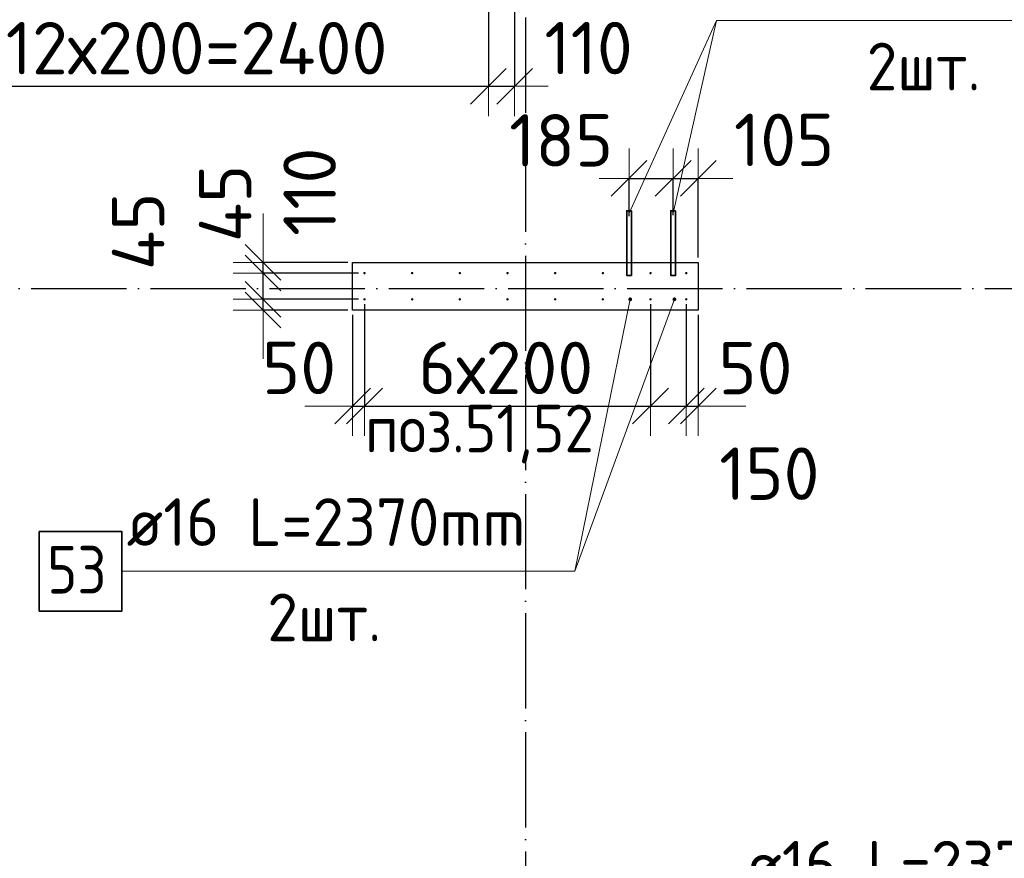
# Model space of a CAD drawing. Header units: millimetres. Extents: x 123094 to 184385, y 26948 to 48500.
# Tile 79 of 108: x 158659 to 162789, y 34309 to 37829. Entities that reach past the tile are written whole.
import ezdxf

# ---------------------------------------------------------------- set-up
doc = ezdxf.new("R2010")
doc.units = ezdxf.units.MM
doc.header["$PDMODE"] = 65
doc.linetypes.add('______11', pattern=[500, 400, -50, 0, -50])
doc.linetypes.add('______5', pattern=[1100, 800, -100, 100, -100])
for name, color, linetype, lineweight in [('Standard', 7, 'Continuous', 25), ('Арм.стержн. Выпуски', 180, 'Continuous', 35), ('Колонна (2)', 7, 'Continuous', 35), ('Размерная линия_ общее', 7, 'Continuous', 13)]:
    doc.layers.add(name, color=color, linetype=linetype, lineweight=lineweight)
doc.layers.add('Осевая линия_ общее', color=7, linetype='______5', lineweight=13, true_color=0xa0a0a0)
doc.styles.add('ISOCPEUR', font='ISOCPEUR')
doc.dimstyles.new('DIMSTYLE_3', dxfattribs={"dimtxt": 220, "dimasz": 250, "dimexe": 0, "dimexo": 0, "dimgap": 110, "dimtad": 2, "dimdec": 0, "dimrnd": 5, "dimzin": 12, "dimdsep": 46, "dimtxsty": 'ISOCPEUR', "dimblk1": 'ALL_ML_STRICH', "dimblk2": 'ALL_ML_STRICH', "dimsah": 1, "dimcen": 0, "dimclrd": 7, "dimclre": 256, "dimclrt": 7, "dimadec": 0, "dimazin": 0, "dimtfac": 1, "dimtdec": 0, "dimtix": 1, "dimtmove": 2, "dimatfit": 3, "dimfxl": 0, "dimtzin": 0, "dimlwd": 0, "dimlwe": -3, "dimarcsym": 0})
doc.dimstyles.new('DIMSTYLE_5', dxfattribs={"dimtxt": 220, "dimasz": 250, "dimexe": 0, "dimexo": 0, "dimgap": 110, "dimtad": 2, "dimdec": 0, "dimrnd": 5, "dimzin": 12, "dimdsep": 46, "dimtxsty": 'ISOCPEUR', "dimblk1": 'ALL_ML_STRICH', "dimblk2": 'ALL_ML_STRICH', "dimsah": 1, "dimcen": 0, "dimclrd": 7, "dimclre": 256, "dimclrt": 7, "dimadec": 0, "dimazin": 0, "dimtfac": 1, "dimtdec": 0, "dimtix": 1, "dimtmove": 2, "dimatfit": 3, "dimfxl": 0, "dimtvp": 1.2, "dimtzin": 0, "dimlwd": 0, "dimlwe": -3, "dimarcsym": 0})
doc.dimstyles.new('DIMSTYLE_7', dxfattribs={"dimtxt": 220, "dimasz": 250, "dimexe": 0, "dimexo": 0, "dimgap": 110, "dimtad": 0, "dimdec": 0, "dimrnd": 5, "dimzin": 12, "dimdsep": 46, "dimtxsty": 'ISOCPEUR', "dimblk1": 'ALL_ML_STRICH', "dimblk2": 'ALL_ML_STRICH', "dimsah": 1, "dimcen": 0, "dimclrd": 7, "dimclre": 256, "dimclrt": 7, "dimadec": 0, "dimazin": 0, "dimtfac": 1, "dimtdec": 0, "dimtix": 1, "dimtmove": 2, "dimatfit": 3, "dimfxl": 0, "dimtvp": 1.2, "dimtzin": 0, "dimlwd": 0, "dimlwe": -3, "dimarcsym": 0})

# ---------------------------------------------------------------- blocks, each defined once
blk = doc.blocks.new('ALL_ML_STRICH')
at = {"color": 0, "linetype": 'ByBlock', "lineweight": -2}
for p, q in [((0, -0.5), (0, 0.5)), ((-0.3, -0.3), (0.3, 0.3)), ((-1, 0), (0.5, 0))]:
    blk.add_line(p, q, dxfattribs=at)
blk = doc.blocks.new('*D376')
at = {"layer": 'DEFPOINTS', "color": 7, "linetype": 'Continuous', "lineweight": 13, "transparency": 33554687}
for p in [(161215, 37162.4), (161215, 36983.5), (161400, 36988.8)]:
    blk.add_point(p, dxfattribs=at)
at = {"layer": 'Размерная линия_ общее', "color": 253, "linetype": 'Continuous', "lineweight": -2, "true_color": 0xa0a0a0, "transparency": 33554687}
for p, q in [((161215, 37003.5), (161215, 37162.4)), ((161400, 37008.8), (161400, 37162.4))]:
    blk.add_line(p, q, dxfattribs=at)
at = {"layer": 'Размерная линия_ общее', "color": 7, "linetype": 'Continuous', "lineweight": -2, "transparency": 33554687}
blk.add_line((161215, 37162.4), (161400, 37162.4), dxfattribs=at)
at = {"layer": 'Размерная линия_ общее', "color": 7, "linetype": 'Continuous', "lineweight": 13, "transparency": 33554687, "xscale": 250, "yscale": 250, "zscale": 250, "rotation": 180}
blk.add_blockref('ALL_ML_STRICH', (161215, 37162.4), dxfattribs=at)
at = {"layer": 'Размерная линия_ общее', "color": 7, "linetype": 'Continuous', "lineweight": 13, "transparency": 33554687, "xscale": 250, "yscale": 250, "zscale": 250}
blk.add_blockref('ALL_ML_STRICH', (161400, 37162.4), dxfattribs=at)
at = {"layer": 'Размерная линия_ общее', "color": 7, "linetype": 'Continuous', "lineweight": 13, "transparency": 33554687, "insert": (160930, 37322.1), "char_height": 220, "width": 660, "attachment_point": 5, "style": 'ISOCPEUR'}
blk.add_mtext('\\A1;{185}', dxfattribs=at)
blk = doc.blocks.new('*D377')
at = {"layer": 'DEFPOINTS', "color": 7, "linetype": 'Continuous', "lineweight": 13, "transparency": 33554687}
for p in [(161400, 37162.4), (161400, 36988.8), (161505, 36810)]:
    blk.add_point(p, dxfattribs=at)
at = {"layer": 'Размерная линия_ общее', "color": 253, "linetype": 'Continuous', "lineweight": -2, "true_color": 0xa0a0a0, "transparency": 33554687}
for p, q in [((161400, 37008.8), (161400, 37162.4)), ((161505, 36830), (161505, 37162.4))]:
    blk.add_line(p, q, dxfattribs=at)
at = {"layer": 'Размерная линия_ общее', "color": 7, "linetype": 'Continuous', "lineweight": -2, "transparency": 33554687}
blk.add_line((161400, 37162.4), (161505, 37162.4), dxfattribs=at)
at = {"layer": 'Размерная линия_ общее', "color": 7, "linetype": 'Continuous', "lineweight": 13, "transparency": 33554687, "xscale": 250, "yscale": 250, "zscale": 250}
blk.add_blockref('ALL_ML_STRICH', (161505, 37162.4), dxfattribs=at)
at = {"layer": 'Размерная линия_ общее', "color": 7, "linetype": 'Continuous', "lineweight": 13, "transparency": 33554687, "xscale": 250, "yscale": 250, "zscale": 250, "rotation": 180}
blk.add_blockref('ALL_ML_STRICH', (161400, 37162.4), dxfattribs=at)
at = {"layer": 'Размерная линия_ общее', "color": 7, "linetype": 'Continuous', "lineweight": 13, "transparency": 33554687, "insert": (161865.3, 37324.1), "char_height": 220, "width": 660, "attachment_point": 5, "style": 'ISOCPEUR'}
blk.add_mtext('\\A1;{105}', dxfattribs=at)
blk = doc.blocks.new('*D378')
at = {"layer": 'DEFPOINTS', "color": 7, "linetype": 'Continuous', "lineweight": 13, "transparency": 33554687}
for p in [(160100, 36655), (159679.4, 36610), (160055, 36610)]:
    blk.add_point(p, dxfattribs=at)
at = {"layer": 'Размерная линия_ общее', "color": 253, "linetype": 'Continuous', "lineweight": -2, "true_color": 0xa0a0a0, "transparency": 33554687}
for p, q in [((160080, 36655), (159679.4, 36655)), ((160035, 36610), (159679.4, 36610))]:
    blk.add_line(p, q, dxfattribs=at)
at = {"layer": 'Размерная линия_ общее', "color": 7, "linetype": 'Continuous', "lineweight": -2, "transparency": 33554687}
blk.add_line((159679.4, 36610), (159679.4, 36655), dxfattribs=at)
at = {"layer": 'Размерная линия_ общее', "color": 7, "linetype": 'Continuous', "lineweight": 13, "transparency": 33554687, "xscale": 250, "yscale": 250, "zscale": 250}
for p, rotation in [((159679.4, 36610), 270), ((159679.4, 36655), 90)]:
    blk.add_blockref('ALL_ML_STRICH', p, dxfattribs=dict(at, rotation=rotation))
at = {"layer": 'Размерная линия_ общее', "color": 7, "linetype": 'Continuous', "lineweight": 13, "transparency": 33554687, "insert": (159155.6, 36940.5), "char_height": 220, "width": 440, "attachment_point": 5, "rotation": 90, "style": 'ISOCPEUR'}
blk.add_mtext('\\A1;{45}', dxfattribs=at)
blk = doc.blocks.new('*D379')
at = {"layer": 'DEFPOINTS', "color": 7, "linetype": 'Continuous', "lineweight": 13, "transparency": 33554687}
for p in [(160100, 36765), (159679.4, 36655), (160100, 36655)]:
    blk.add_point(p, dxfattribs=at)
at = {"layer": 'Размерная линия_ общее', "color": 253, "linetype": 'Continuous', "lineweight": -2, "true_color": 0xa0a0a0, "transparency": 33554687}
for p, q in [((160080, 36765), (159679.4, 36765)), ((160080, 36655), (159679.4, 36655))]:
    blk.add_line(p, q, dxfattribs=at)
at = {"layer": 'Размерная линия_ общее', "color": 7, "linetype": 'Continuous', "lineweight": -2, "transparency": 33554687}
blk.add_line((159679.4, 36655), (159679.4, 36765), dxfattribs=at)
at = {"layer": 'Размерная линия_ общее', "color": 7, "linetype": 'Continuous', "lineweight": 13, "transparency": 33554687, "xscale": 250, "yscale": 250, "zscale": 250}
for p, rotation in [((159679.4, 36655), 270), ((159679.4, 36765), 90)]:
    blk.add_blockref('ALL_ML_STRICH', p, dxfattribs=dict(at, rotation=rotation))
at = {"layer": 'Размерная линия_ общее', "color": 7, "linetype": 'Continuous', "lineweight": 13, "transparency": 33554687, "insert": (159874.9, 37106.3), "char_height": 220, "width": 660, "attachment_point": 5, "rotation": 90, "style": 'ISOCPEUR'}
blk.add_mtext('\\A1;{110}', dxfattribs=at)
blk = doc.blocks.new('*D380')
at = {"layer": 'DEFPOINTS', "color": 7, "linetype": 'Continuous', "lineweight": 13, "transparency": 33554687}
for p in [(160055, 36810), (159679.4, 36765), (160100, 36765)]:
    blk.add_point(p, dxfattribs=at)
at = {"layer": 'Размерная линия_ общее', "color": 253, "linetype": 'Continuous', "lineweight": -2, "true_color": 0xa0a0a0, "transparency": 33554687}
for p, q in [((160035, 36810), (159679.4, 36810)), ((160080, 36765), (159679.4, 36765))]:
    blk.add_line(p, q, dxfattribs=at)
at = {"layer": 'Размерная линия_ общее', "color": 7, "linetype": 'Continuous', "lineweight": -2, "transparency": 33554687}
blk.add_line((159679.4, 36765), (159679.4, 36810), dxfattribs=at)
at = {"layer": 'Размерная линия_ общее', "color": 7, "linetype": 'Continuous', "lineweight": 13, "transparency": 33554687, "xscale": 250, "yscale": 250, "zscale": 250}
for p, rotation in [((159679.4, 36765), 270), ((159679.4, 36810), 90)]:
    blk.add_blockref('ALL_ML_STRICH', p, dxfattribs=dict(at, rotation=rotation))
at = {"layer": 'Размерная линия_ общее', "color": 7, "linetype": 'Continuous', "lineweight": 13, "transparency": 33554687, "insert": (159520.7, 37057.5), "char_height": 220, "width": 440, "attachment_point": 5, "rotation": 90, "style": 'ISOCPEUR'}
blk.add_mtext('\\A1;{45}', dxfattribs=at)
blk = doc.blocks.new('*D381')
at = {"layer": 'DEFPOINTS', "color": 7, "linetype": 'Continuous', "lineweight": 13, "transparency": 33554687}
for p in [(160105, 36655), (160055, 36610), (160055, 36207)]:
    blk.add_point(p, dxfattribs=at)
at = {"layer": 'Размерная линия_ общее', "color": 253, "linetype": 'Continuous', "lineweight": -2, "true_color": 0xa0a0a0, "transparency": 33554687}
for p, q in [((160105, 36635), (160105, 36207)), ((160055, 36590), (160055, 36207))]:
    blk.add_line(p, q, dxfattribs=at)
at = {"layer": 'Размерная линия_ общее', "color": 7, "linetype": 'Continuous', "lineweight": -2, "transparency": 33554687}
blk.add_line((160055, 36207), (160105, 36207), dxfattribs=at)
at = {"layer": 'Размерная линия_ общее', "color": 7, "linetype": 'Continuous', "lineweight": 13, "transparency": 33554687, "xscale": 250, "yscale": 250, "zscale": 250}
blk.add_blockref('ALL_ML_STRICH', (160105, 36207), dxfattribs=at)
at = {"layer": 'Размерная линия_ общее', "color": 7, "linetype": 'Continuous', "lineweight": 13, "transparency": 33554687, "xscale": 250, "yscale": 250, "zscale": 250, "rotation": 180}
blk.add_blockref('ALL_ML_STRICH', (160055, 36207), dxfattribs=at)
at = {"layer": 'Размерная линия_ общее', "color": 7, "linetype": 'Continuous', "lineweight": 13, "transparency": 33554687, "insert": (159830.6, 36367.2), "char_height": 220, "width": 440, "attachment_point": 5, "style": 'ISOCPEUR'}
blk.add_mtext('\\A1;{50}', dxfattribs=at)
blk = doc.blocks.new('*D382')
at = {"layer": 'DEFPOINTS', "color": 7, "linetype": 'Continuous', "lineweight": 13, "transparency": 33554687}
for p in [(160105, 36655), (161305, 36655), (160105, 36207)]:
    blk.add_point(p, dxfattribs=at)
at = {"layer": 'Размерная линия_ общее', "color": 253, "linetype": 'Continuous', "lineweight": -2, "true_color": 0xa0a0a0, "transparency": 33554687}
for p, q in [((160105, 36635), (160105, 36207)), ((161305, 36635), (161305, 36207))]:
    blk.add_line(p, q, dxfattribs=at)
at = {"layer": 'Размерная линия_ общее', "color": 7, "linetype": 'Continuous', "lineweight": -2, "transparency": 33554687}
blk.add_line((160105, 36207), (161305, 36207), dxfattribs=at)
at = {"layer": 'Размерная линия_ общее', "color": 7, "linetype": 'Continuous', "lineweight": 13, "transparency": 33554687, "xscale": 250, "yscale": 250, "zscale": 250, "rotation": 180}
blk.add_blockref('ALL_ML_STRICH', (160105, 36207), dxfattribs=at)
at = {"layer": 'Размерная линия_ общее', "color": 7, "linetype": 'Continuous', "lineweight": 13, "transparency": 33554687, "xscale": 250, "yscale": 250, "zscale": 250}
blk.add_blockref('ALL_ML_STRICH', (161305, 36207), dxfattribs=at)
at = {"layer": 'Размерная линия_ общее', "color": 7, "linetype": 'Continuous', "lineweight": 13, "transparency": 33554687, "insert": (160331, 36477), "char_height": 220, "width": 11, "attachment_point": 1, "line_spacing_factor": 0.60241, "style": 'ISOCPEUR'}
blk.add_mtext('6х200', dxfattribs=at)
blk = doc.blocks.new('*D383')
at = {"layer": 'DEFPOINTS', "color": 7, "linetype": 'Continuous', "lineweight": 13, "transparency": 33554687}
for p in [(161305, 36655), (161455, 36655), (161305, 36207)]:
    blk.add_point(p, dxfattribs=at)
at = {"layer": 'Размерная линия_ общее', "color": 253, "linetype": 'Continuous', "lineweight": -2, "true_color": 0xa0a0a0, "transparency": 33554687}
for p, q in [((161305, 36635), (161305, 36207)), ((161455, 36635), (161455, 36207))]:
    blk.add_line(p, q, dxfattribs=at)
at = {"layer": 'Размерная линия_ общее', "color": 7, "linetype": 'Continuous', "lineweight": -2, "transparency": 33554687}
blk.add_line((161305, 36207), (161455, 36207), dxfattribs=at)
at = {"layer": 'Размерная линия_ общее', "color": 7, "linetype": 'Continuous', "lineweight": 13, "transparency": 33554687, "xscale": 250, "yscale": 250, "zscale": 250, "rotation": 180}
blk.add_blockref('ALL_ML_STRICH', (161305, 36207), dxfattribs=at)
at = {"layer": 'Размерная линия_ общее', "color": 7, "linetype": 'Continuous', "lineweight": 13, "transparency": 33554687, "xscale": 250, "yscale": 250, "zscale": 250}
blk.add_blockref('ALL_ML_STRICH', (161455, 36207), dxfattribs=at)
at = {"layer": 'Размерная линия_ общее', "color": 7, "linetype": 'Continuous', "lineweight": 13, "transparency": 33554687, "insert": (161803.5, 35923.2), "char_height": 220, "width": 660, "attachment_point": 5, "style": 'ISOCPEUR'}
blk.add_mtext('\\A1;{150}', dxfattribs=at)
blk = doc.blocks.new('*D384')
at = {"layer": 'DEFPOINTS', "color": 7, "linetype": 'Continuous', "lineweight": 13, "transparency": 33554687}
for p in [(161455, 36655), (161505, 36610), (161455, 36207)]:
    blk.add_point(p, dxfattribs=at)
at = {"layer": 'Размерная линия_ общее', "color": 253, "linetype": 'Continuous', "lineweight": -2, "true_color": 0xa0a0a0, "transparency": 33554687}
for p, q in [((161455, 36635), (161455, 36207)), ((161505, 36590), (161505, 36207))]:
    blk.add_line(p, q, dxfattribs=at)
at = {"layer": 'Размерная линия_ общее', "color": 7, "linetype": 'Continuous', "lineweight": -2, "transparency": 33554687}
blk.add_line((161455, 36207), (161505, 36207), dxfattribs=at)
at = {"layer": 'Размерная линия_ общее', "color": 7, "linetype": 'Continuous', "lineweight": 13, "transparency": 33554687, "xscale": 250, "yscale": 250, "zscale": 250}
blk.add_blockref('ALL_ML_STRICH', (161505, 36207), dxfattribs=at)
at = {"layer": 'Размерная линия_ общее', "color": 7, "linetype": 'Continuous', "lineweight": 13, "transparency": 33554687, "xscale": 250, "yscale": 250, "zscale": 250, "rotation": 180}
blk.add_blockref('ALL_ML_STRICH', (161455, 36207), dxfattribs=at)
at = {"layer": 'Размерная линия_ общее', "color": 7, "linetype": 'Continuous', "lineweight": 13, "transparency": 33554687, "insert": (161745.3, 36366), "char_height": 220, "width": 440, "attachment_point": 5, "style": 'ISOCPEUR'}
blk.add_mtext('\\A1;{50}', dxfattribs=at)
blk = doc.blocks.new('*D460')
at = {"layer": 'DEFPOINTS', "color": 7, "linetype": 'Continuous', "lineweight": 13, "transparency": 33554687}
for p in [(158225, 38865), (160625, 38865), (158225, 37549)]:
    blk.add_point(p, dxfattribs=at)
at = {"layer": 'Размерная линия_ общее', "color": 253, "linetype": 'Continuous', "lineweight": -2, "true_color": 0xa0a0a0, "transparency": 33554687}
for p, q in [((158225, 38845), (158225, 37549)), ((160625, 38845), (160625, 37549))]:
    blk.add_line(p, q, dxfattribs=at)
at = {"layer": 'Размерная линия_ общее', "color": 7, "linetype": 'Continuous', "lineweight": -2, "transparency": 33554687}
blk.add_line((158225, 37549), (160625, 37549), dxfattribs=at)
at = {"layer": 'Размерная линия_ общее', "color": 7, "linetype": 'Continuous', "lineweight": 13, "transparency": 33554687, "xscale": 250, "yscale": 250, "zscale": 250, "rotation": 180}
blk.add_blockref('ALL_ML_STRICH', (158225, 37549), dxfattribs=at)
at = {"layer": 'Размерная линия_ общее', "color": 7, "linetype": 'Continuous', "lineweight": 13, "transparency": 33554687, "xscale": 250, "yscale": 250, "zscale": 250}
blk.add_blockref('ALL_ML_STRICH', (160625, 37549), dxfattribs=at)
at = {"layer": 'Размерная линия_ общее', "color": 7, "linetype": 'Continuous', "lineweight": 13, "transparency": 33554687, "insert": (158600, 37819), "char_height": 220, "width": 11, "attachment_point": 1, "line_spacing_factor": 0.60241, "style": 'ISOCPEUR'}
blk.add_mtext('12х200=2400', dxfattribs=at)
blk = doc.blocks.new('*D461')
at = {"layer": 'DEFPOINTS', "color": 7, "linetype": 'Continuous', "lineweight": 13, "transparency": 33554687}
for p in [(160625, 38865), (160735, 38370), (160625, 37549)]:
    blk.add_point(p, dxfattribs=at)
at = {"layer": 'Размерная линия_ общее', "color": 253, "linetype": 'Continuous', "lineweight": -2, "true_color": 0xa0a0a0, "transparency": 33554687}
for p, q in [((160625, 38845), (160625, 37549)), ((160735, 38350), (160735, 37549))]:
    blk.add_line(p, q, dxfattribs=at)
at = {"layer": 'Размерная линия_ общее', "color": 7, "linetype": 'Continuous', "lineweight": -2, "transparency": 33554687}
blk.add_line((160625, 37549), (160735, 37549), dxfattribs=at)
at = {"layer": 'Размерная линия_ общее', "color": 7, "linetype": 'Continuous', "lineweight": 13, "transparency": 33554687, "xscale": 250, "yscale": 250, "zscale": 250}
blk.add_blockref('ALL_ML_STRICH', (160735, 37549), dxfattribs=at)
at = {"layer": 'Размерная линия_ общее', "color": 7, "linetype": 'Continuous', "lineweight": 13, "transparency": 33554687, "xscale": 250, "yscale": 250, "zscale": 250, "rotation": 180}
blk.add_blockref('ALL_ML_STRICH', (160625, 37549), dxfattribs=at)
at = {"layer": 'Размерная линия_ общее', "color": 7, "linetype": 'Continuous', "lineweight": 13, "transparency": 33554687, "insert": (161045.1, 37709.5), "char_height": 220, "width": 660, "attachment_point": 5, "style": 'ISOCPEUR'}
blk.add_mtext('\\A1;{110}', dxfattribs=at)

msp = doc.modelspace()

# ---------------------------------------------------------------- hatches: boundary and pattern name
at = {"layer": 'Арм.стержн. Выпуски', "linetype": 'Continuous', "lineweight": 35, "transparency": 33554687}
for color, points in [(4, [(160110, 36765), (160109.6, 36766.9), (160108.5, 36768.5), (160106.9, 36769.6), (160105, 36770), (160103.1, 36769.6), (160101.5, 36768.5), (160100.4, 36766.9), (160100, 36765), (160100.4, 36763.1), (160101.5, 36761.5), (160103.1, 36760.4), (160105, 36760), (160106.9, 36760.4), (160108.5, 36761.5), (160109.6, 36763.1)]), (4, [(160310, 36765), (160309.6, 36766.9), (160308.5, 36768.5), (160306.9, 36769.6), (160305, 36770), (160303.1, 36769.6), (160301.5, 36768.5), (160300.4, 36766.9), (160300, 36765), (160300.4, 36763.1), (160301.5, 36761.5), (160303.1, 36760.4), (160305, 36760), (160306.9, 36760.4), (160308.5, 36761.5), (160309.6, 36763.1)]), (4, [(160510, 36765), (160509.6, 36766.9), (160508.5, 36768.5), (160506.9, 36769.6), (160505, 36770), (160503.1, 36769.6), (160501.5, 36768.5), (160500.4, 36766.9), (160500, 36765), (160500.4, 36763.1), (160501.5, 36761.5), (160503.1, 36760.4), (160505, 36760), (160506.9, 36760.4), (160508.5, 36761.5), (160509.6, 36763.1)]), (4, [(160710, 36765), (160709.6, 36766.9), (160708.5, 36768.5), (160706.9, 36769.6), (160705, 36770), (160703.1, 36769.6), (160701.5, 36768.5), (160700.4, 36766.9), (160700, 36765), (160700.4, 36763.1), (160701.5, 36761.5), (160703.1, 36760.4), (160705, 36760), (160706.9, 36760.4), (160708.5, 36761.5), (160709.6, 36763.1)]), (4, [(160910, 36765), (160909.6, 36766.9), (160908.5, 36768.5), (160906.9, 36769.6), (160905, 36770), (160903.1, 36769.6), (160901.5, 36768.5), (160900.4, 36766.9), (160900, 36765), (160900.4, 36763.1), (160901.5, 36761.5), (160903.1, 36760.4), (160905, 36760), (160906.9, 36760.4), (160908.5, 36761.5), (160909.6, 36763.1)]), (4, [(161110, 36765), (161109.6, 36766.9), (161108.5, 36768.5), (161106.9, 36769.6), (161105, 36770), (161103.1, 36769.6), (161101.5, 36768.5), (161100.4, 36766.9), (161100, 36765), (161100.4, 36763.1), (161101.5, 36761.5), (161103.1, 36760.4), (161105, 36760), (161106.9, 36760.4), (161108.5, 36761.5), (161109.6, 36763.1)]), (4, [(161310, 36765), (161309.6, 36766.9), (161308.5, 36768.5), (161306.9, 36769.6), (161305, 36770), (161303.1, 36769.6), (161301.5, 36768.5), (161300.4, 36766.9), (161300, 36765), (161300.4, 36763.1), (161301.5, 36761.5), (161303.1, 36760.4), (161305, 36760), (161306.9, 36760.4), (161308.5, 36761.5), (161309.6, 36763.1)]), (4, [(161460, 36765), (161459.6, 36766.9), (161458.5, 36768.5), (161456.9, 36769.6), (161455, 36770), (161453.1, 36769.6), (161451.5, 36768.5), (161450.4, 36766.9), (161450, 36765), (161450.4, 36763.1), (161451.5, 36761.5), (161453.1, 36760.4), (161455, 36760), (161456.9, 36760.4), (161458.5, 36761.5), (161459.6, 36763.1)]), (4, [(160110, 36655), (160109.6, 36656.9), (160108.5, 36658.5), (160106.9, 36659.6), (160105, 36660), (160103.1, 36659.6), (160101.5, 36658.5), (160100.4, 36656.9), (160100, 36655), (160100.4, 36653.1), (160101.5, 36651.5), (160103.1, 36650.4), (160105, 36650), (160106.9, 36650.4), (160108.5, 36651.5), (160109.6, 36653.1)]), (4, [(160310, 36655), (160309.6, 36656.9), (160308.5, 36658.5), (160306.9, 36659.6), (160305, 36660), (160303.1, 36659.6), (160301.5, 36658.5), (160300.4, 36656.9), (160300, 36655), (160300.4, 36653.1), (160301.5, 36651.5), (160303.1, 36650.4), (160305, 36650), (160306.9, 36650.4), (160308.5, 36651.5), (160309.6, 36653.1)]), (4, [(160510, 36655), (160509.6, 36656.9), (160508.5, 36658.5), (160506.9, 36659.6), (160505, 36660), (160503.1, 36659.6), (160501.5, 36658.5), (160500.4, 36656.9), (160500, 36655), (160500.4, 36653.1), (160501.5, 36651.5), (160503.1, 36650.4), (160505, 36650), (160506.9, 36650.4), (160508.5, 36651.5), (160509.6, 36653.1)]), (4, [(160710, 36655), (160709.6, 36656.9), (160708.5, 36658.5), (160706.9, 36659.6), (160705, 36660), (160703.1, 36659.6), (160701.5, 36658.5), (160700.4, 36656.9), (160700, 36655), (160700.4, 36653.1), (160701.5, 36651.5), (160703.1, 36650.4), (160705, 36650), (160706.9, 36650.4), (160708.5, 36651.5), (160709.6, 36653.1)]), (4, [(160910, 36655), (160909.6, 36656.9), (160908.5, 36658.5), (160906.9, 36659.6), (160905, 36660), (160903.1, 36659.6), (160901.5, 36658.5), (160900.4, 36656.9), (160900, 36655), (160900.4, 36653.1), (160901.5, 36651.5), (160903.1, 36650.4), (160905, 36650), (160906.9, 36650.4), (160908.5, 36651.5), (160909.6, 36653.1)]), (4, [(161110, 36655), (161109.6, 36656.9), (161108.5, 36658.5), (161106.9, 36659.6), (161105, 36660), (161103.1, 36659.6), (161101.5, 36658.5), (161100.4, 36656.9), (161100, 36655), (161100.4, 36653.1), (161101.5, 36651.5), (161103.1, 36650.4), (161105, 36650), (161106.9, 36650.4), (161108.5, 36651.5), (161109.6, 36653.1)]), (7, [(161228, 36655), (161227.4, 36658.1), (161225.7, 36660.7), (161223.1, 36662.4), (161220, 36663), (161216.9, 36662.4), (161214.3, 36660.7), (161212.6, 36658.1), (161212, 36655), (161212.6, 36651.9), (161214.3, 36649.3), (161216.9, 36647.6), (161220, 36647), (161223.1, 36647.6), (161225.7, 36649.3), (161227.4, 36651.9)]), (4, [(161310, 36655), (161309.6, 36656.9), (161308.5, 36658.5), (161306.9, 36659.6), (161305, 36660), (161303.1, 36659.6), (161301.5, 36658.5), (161300.4, 36656.9), (161300, 36655), (161300.4, 36653.1), (161301.5, 36651.5), (161303.1, 36650.4), (161305, 36650), (161306.9, 36650.4), (161308.5, 36651.5), (161309.6, 36653.1)]), (7, [(161413, 36655), (161412.4, 36658.1), (161410.7, 36660.7), (161408.1, 36662.4), (161405, 36663), (161401.9, 36662.4), (161399.3, 36660.7), (161397.6, 36658.1), (161397, 36655), (161397.6, 36651.9), (161399.3, 36649.3), (161401.9, 36647.6), (161405, 36647), (161408.1, 36647.6), (161410.7, 36649.3), (161412.4, 36651.9)]), (4, [(161460, 36655), (161459.6, 36656.9), (161458.5, 36658.5), (161456.9, 36659.6), (161455, 36660), (161453.1, 36659.6), (161451.5, 36658.5), (161450.4, 36656.9), (161450, 36655), (161450.4, 36653.1), (161451.5, 36651.5), (161453.1, 36650.4), (161455, 36650), (161456.9, 36650.4), (161458.5, 36651.5), (161459.6, 36653.1)])]:
    msp.add_hatch(color=color, dxfattribs=at).paths.add_polyline_path(points)

# ---------------------------------------------------------------- linework, layer by layer
at = {"layer": 'Арм.стержн. Выпуски', "color": 7, "linetype": 'Continuous', "lineweight": 13, "transparency": 33554687}
for p, q in [((161581.7, 37825.4), (161215, 37017)), ((161581.7, 37825.4), (161400, 37017)), ((161581.7, 37825.4), (163521.7, 37825.4)), ((160987.2, 35513.4), (161405, 36655)), ((160987.2, 35513.4), (161220, 36655)), ((159087.2, 35513.4), (160987.2, 35513.4))]:
    msp.add_line(p, q, dxfattribs=at)
at = {"layer": 'Арм.стержн. Выпуски', "color": 7, "linetype": 'Continuous', "lineweight": 35, "transparency": 33554687}
for points in [[(161225, 37027), (161225, 36755), (161205, 36755), (161205, 37027), (161225, 37027)], [(161410, 37027), (161410, 36755), (161390, 36755), (161390, 37027), (161410, 37027)], [(158740.5, 35346.8), (159087.2, 35346.8), (159087.2, 35680.1), (158740.5, 35680.1), (158740.5, 35346.8)]]:
    msp.add_lwpolyline(points, dxfattribs=at)
at = {"layer": 'Колонна (2)', "color": 7, "lineweight": 25, "transparency": 33554687}
for p, q in [((160055, 36610), (160055, 36810)), ((160055, 36810), (161505, 36810)), ((161505, 36810), (161505, 36610)), ((161505, 36610), (160055, 36610))]:
    msp.add_line(p, q, dxfattribs=at)
at = {"layer": 'Колонна (2)', "color": 7, "linetype": 'Continuous', "lineweight": 25, "transparency": 33554687}
for p, q in [((160055, 36610), (160055, 36810)), ((160055, 36810), (161505, 36810)), ((161505, 36810), (161505, 36610)), ((161505, 36610), (160055, 36610))]:
    msp.add_line(p, q, dxfattribs=at)
at = {"layer": 'Осевая линия_ общее', "color": 253, "linetype": '______11', "lineweight": -3, "true_color": 0xa0a0a0, "transparency": 33554687}
for p, q in [((160780, 46340), (160780, 27662.1)), ((125200, 36700), (169325.4, 36700))]:
    msp.add_line(p, q, dxfattribs=at)

# ---------------------------------------------------------------- texts
at = {"layer": 'Standard', "color": 7, "linetype": 'Continuous', "lineweight": 13, "transparency": 33554687, "insert": (160107.1, 35966.1), "char_height": 200, "width": 1048.166, "attachment_point": 7, "style": 'ISOCPEUR'}
msp.add_mtext('\\A1;{\\fISOCPEUR|i0|b0;\\H200.000000;\\W0.909091;\\C7;поз.51,52}\\P', dxfattribs=at)
at = {"layer": 'Арм.стержн. Выпуски', "color": 7, "linetype": 'Continuous', "lineweight": 25, "transparency": 33554687, "char_height": 200, "attachment_point": 7, "style": 'ISOCPEUR'}
for s, insert, width in [('\\W0.94;2шт. ', (162211.7, 37532.1), 774.191), ('\\W0.96;ø16 L=2370mm ', (159107.2, 35620.1), 1955.018), ('\\W0.87;53', (158773.8, 35420.1), 367.208), ('\\W0.94;2шт. ', (159697.2, 35220.1), 774.191), ('\\W0.96;ø16 L=2370mm ', (161702.2, 34182.3), 1955.018)]:
    msp.add_mtext(s, dxfattribs=dict(at, insert=insert, width=width))

# ---------------------------------------------------------------- dimensions: what is measured, and where the dimension line sits
at = {"layer": 'Размерная линия_ общее', "color": 7, "linetype": 'Continuous', "lineweight": 13, "transparency": 33554687}
for base, p1, p2, text, picture, middle in [((160625, 37549), (158225, 38845), (160625, 38845), '12х200=2400', '*D460', (159425, 37659)), ((161305, 36207), (160105, 36635), (161305, 36635), '6х200', '*D382', (160705, 36317))]:
    dim = msp.add_linear_dim(base=base, p1=p1, p2=p2, text=text, dimstyle='DIMSTYLE_3', override={"dimpost": '<>', "dimclrd": 7, "dimclre": 253, "dimclrt": 7, "dimlwd": 0, "dimlwe": 65533}, dxfattribs=at)
    dim.commit()
    dim.dimension.update_dxf_attribs({"geometry": picture, "text_midpoint": middle, "dimtype": 160})
for base, p1, p2, dimstyle, picture, middle in [((160735, 37549), (160625, 38845), (160735, 38350), 'DIMSTYLE_5', '*D461', (161045.1, 37709.5)), ((161400, 37162.4), (161215, 37003.5), (161400, 37008.8), 'DIMSTYLE_5', '*D376', (160930, 37322.1)), ((161505, 37162.4), (161400, 37008.8), (161505, 36830), 'DIMSTYLE_5', '*D377', (161865.3, 37324.1)), ((160105, 36207), (160055, 36590), (160105, 36635), 'DIMSTYLE_5', '*D381', (159830.6, 36367.2)), ((161455, 36207), (161305, 36635), (161455, 36635), 'DIMSTYLE_7', '*D383', (161803.5, 35923.2)), ((161505, 36207), (161455, 36635), (161505, 36590), 'DIMSTYLE_5', '*D384', (161745.3, 36366))]:
    dim = msp.add_linear_dim(base=base, p1=p1, p2=p2, dimstyle=dimstyle, override={"dimpost": '<>', "dimclrd": 7, "dimclre": 253, "dimclrt": 7, "dimlwd": 0, "dimlwe": 65533}, dxfattribs=at)
    dim.commit()
    dim.dimension.update_dxf_attribs({"geometry": picture, "text_midpoint": middle, "dimtype": 160})
for base, p1, p2, dimstyle, picture, middle in [((159679.4, 36765), (160080, 36655), (160080, 36765), 'DIMSTYLE_7', '*D379', (159874.9, 37106.3)), ((159679.4, 36810), (160080, 36765), (160035, 36810), 'DIMSTYLE_5', '*D380', (159520.7, 37057.5)), ((159679.4, 36655), (160035, 36610), (160080, 36655), 'DIMSTYLE_5', '*D378', (159155.6, 36940.5))]:
    dim = msp.add_linear_dim(base=base, p1=p1, p2=p2, angle=90, dimstyle=dimstyle, override={"dimpost": '<>', "dimclrd": 7, "dimclre": 253, "dimclrt": 7, "dimlwd": 0, "dimlwe": 65533}, dxfattribs=at)
    dim.commit()
    dim.dimension.update_dxf_attribs({"geometry": picture, "text_midpoint": middle, "dimtype": 160})

doc.saveas('drawing.dxf')
